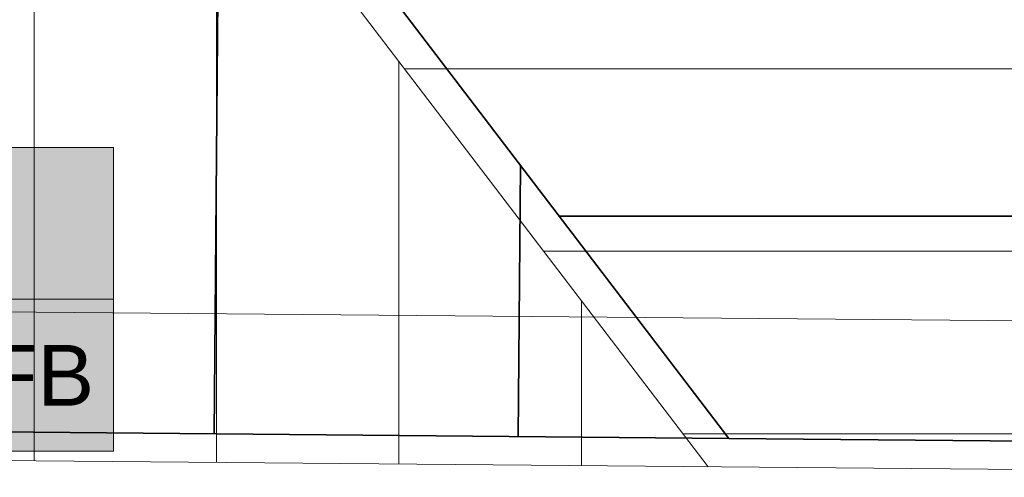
# Model space of a CAD drawing. Extents: x -133 to 627, y -127 to 467.
# Tile 100 of 256: x 53 to 86, y -52 to -37. Entities that reach past the tile are written whole.
import ezdxf
from ezdxf.lldxf.tags import DXFTag

# ---------------------------------------------------------------- set-up
doc = ezdxf.new("R2010")
doc.units = 0
doc.layers.get('0').update_dxf_attribs({"lineweight": 35})
for name, color, linetype, lineweight in [('5_OG-BESTAND', 7, 'Continuous', 25), ('5_OG-SCHRAFF-FILL', 7, 'Continuous', 25), ('H_Leitung_Beschriftung', 7, 'Continuous', 18)]:
    doc.layers.add(name, color=color, linetype=linetype, lineweight=lineweight)
doc.layers.add('A_Dach', color=1, linetype='Continuous', lineweight=35, true_color=0xff0000)
doc.styles.get("Standard").update_dxf_attribs({"font": 'arial.ttf'})
tags = doc.linetypes.add('VERDECKT2_S2', pattern=[0.0027, 0.002, -0.0007]).pattern_tags.tags
tags[6:7] = [DXFTag(74, 4), DXFTag(75, 0), DXFTag(340, '0'), DXFTag(46, 1.0), DXFTag(50, 0.0), DXFTag(44, 0.0), DXFTag(45, 0.0)]
tags[4:5] = [DXFTag(74, 4), DXFTag(75, 0), DXFTag(340, '0'), DXFTag(46, 1.0), DXFTag(50, 0.0), DXFTag(44, 0.0), DXFTag(45, 0.0)]

# ---------------------------------------------------------------- blocks, each defined once
blk = doc.blocks.new('Referenz-A06HSSHCNL', base_point=(-102.577, -104.976))
at = {"layer": '5_OG-BESTAND', "color": 0, "lineweight": 18}
for p, q in [((75.809, -51.508), (39.236, -3.571)), ((-35.96, -50.506), (114.432, -51.854))]:
    blk.add_line(p, q, dxfattribs=at)
at = {"layer": '5_OG-BESTAND', "color": 0, "linetype": 'VERDECKT2_S2', "lineweight": 18, "ltscale": 0.18}
blk.add_line((-31.069, -45.66), (109.541, -46.92), dxfattribs=at)
at = {"layer": '5_OG-SCHRAFF-FILL', "color": 0, "lineweight": 13}
for p, q in [((53.632, -51.309), (53.632, -22.44)), ((59.632, -51.363), (59.632, -30.304)), ((65.632, -51.417), (65.632, -38.169)), ((65.823, -38.42), (114.432, -38.42)), ((70.401, -44.42), (114.432, -44.42)), ((71.632, -51.47), (71.632, -46.033)), ((74.979, -50.42), (114.432, -50.42))]:
    blk.add_line(p, q, dxfattribs=at)
blk = doc.blocks.new('Referenz-A06HSSHFNL', base_point=(-34.996, -50.92))
at = {"layer": 'A_Dach', "color": 0, "linetype": 'Continuous', "ltscale": 0.35}
for p, q in [((40.003, -2.763), (76.481, -50.575)), ((76.481, -50.575), (40.003, -2.763)), ((76.481, -50.575), (4.021, -49.925)), ((115.003, -50.92), (76.481, -50.575))]:
    blk.add_line(p, q, dxfattribs=at)
at = {"layer": 'A_Dach', "color": 0, "linetype": 'ByBlock', "ltscale": 0.35}
for p, q in [((59.55, -50.423), (59.745, -28.639)), ((69.55, -50.513), (69.63, -41.594)), ((70.904, -43.264), (115.003, -43.264))]:
    blk.add_line(p, q, dxfattribs=at)
blk = doc.blocks.new('Bauteilbeschriftung-A06HSTCTNL', base_point=(17.286, -50.999))
at = {"color": 0, "lineweight": -2}
for p, q in [((17.286, -40.999), (56.247, -40.999)), ((56.247, -40.999), (56.247, -50.999)), ((17.286, -45.999), (56.247, -45.999)), ((56.247, -50.999), (17.286, -50.999))]:
    blk.add_line(p, q, dxfattribs=at)
at = {"color": 7, "linetype": 'ByBlock', "lineweight": -2, "ltscale": 0.18, "true_color": 0xffffff}
for points in [[(17.286, -50.999), (56.247, -50.999), (17.286, -40.999)], [(56.247, -50.999), (17.286, -40.999), (56.247, -40.999)]]:
    blk.add_solid(points, dxfattribs=at)
at = {"color": 0, "linetype": 'ByBlock', "lineweight": -2, "ltscale": 0.18, "insert": (17.953, -47.499), "char_height": 2, "attachment_point": 1}
blk.add_mtext('{\\fArial;Mitte Bauteil = 173 cm ab FFB}', dxfattribs=at)

msp = doc.modelspace()

# ---------------------------------------------------------------- block references
at = {"color": 251, "lineweight": 25, "ltscale": 0.25, "true_color": 0x585858}
for name, p in [('Referenz-A06HSSHCNL', (-102.577, -104.976)), ('Referenz-A06HSSHFNL', (-34.996, -50.92))]:
    msp.add_blockref(name, p, dxfattribs=at)
at = {"layer": 'H_Leitung_Beschriftung', "ltscale": 0.18}
msp.add_blockref('Bauteilbeschriftung-A06HSTCTNL', (17.286, -50.999), dxfattribs=at)

doc.saveas('drawing.dxf')
